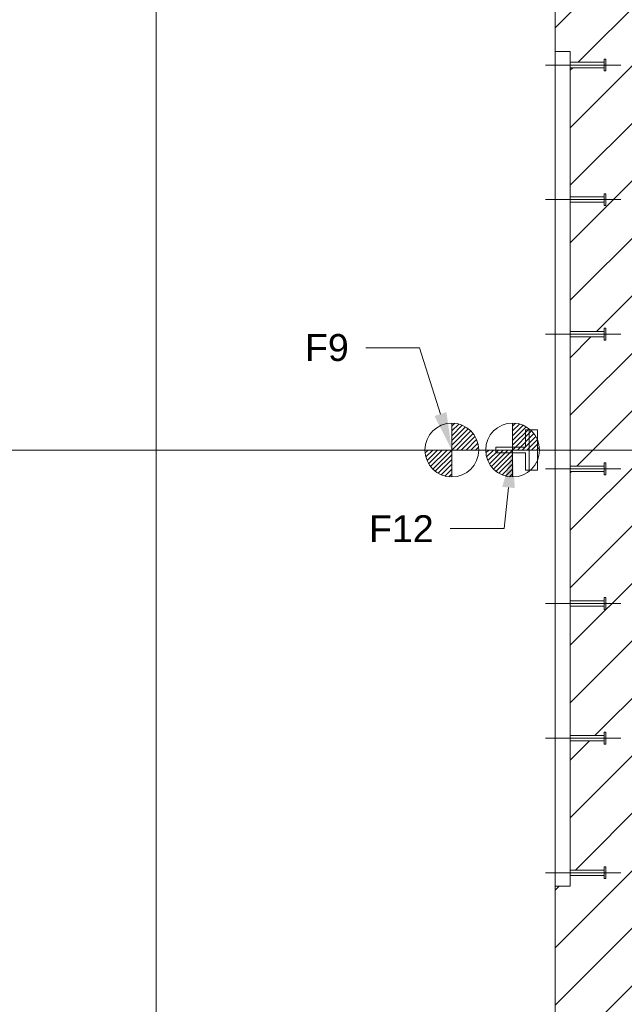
# Model space of a CAD drawing. Extents: x 244 to 994, y 7 to 427.
# Tile 13 of 35: x 509 to 531, y 42 to 78. Entities that reach past the tile are written whole.
import ezdxf
from ezdxf.lldxf.tags import DXFTag

# ---------------------------------------------------------------- set-up
doc = ezdxf.new("R2010")
doc.units = 0
doc.layers.get('0').update_dxf_attribs({"lineweight": 5})
for name, color, linetype, lineweight, true_color in [('3', 9, 'grob', 5, 0x808080), ('7', 6, 'ACAD_ISO10W100', 5, 0xff00ff), ('8_Schraffur', 9, 'Continuous', 5, 0x808080)]:
    doc.layers.add(name, color=color, linetype=linetype, lineweight=lineweight, true_color=true_color)
doc.styles.get("Standard").update_dxf_attribs({"font": 'arial.ttf'})
tags = doc.linetypes.add('ACAD_ISO10W100', pattern=[18.5, 12, -3, 0.5, -3]).pattern_tags.tags
tags[10:11] = [DXFTag(74, 4), DXFTag(75, 0), DXFTag(340, '0'), DXFTag(46, 1.0), DXFTag(50, 0.0), DXFTag(44, 0.0), DXFTag(45, 0.0)]
tags[8:9] = [DXFTag(74, 4), DXFTag(75, 0), DXFTag(340, '0'), DXFTag(46, 1.0), DXFTag(50, 0.0), DXFTag(44, 0.0), DXFTag(45, 0.0)]
tags[6:7] = [DXFTag(74, 4), DXFTag(75, 0), DXFTag(340, '0'), DXFTag(46, 1.0), DXFTag(50, 0.0), DXFTag(44, 0.0), DXFTag(45, 0.0)]
tags[4:5] = [DXFTag(74, 4), DXFTag(75, 0), DXFTag(340, '0'), DXFTag(46, 1.0), DXFTag(50, 0.0), DXFTag(44, 0.0), DXFTag(45, 0.0)]
tags = doc.linetypes.add('fein_strichliert', pattern=[4, 1, -2, 1]).pattern_tags.tags
tags[8:9] = [DXFTag(74, 4), DXFTag(75, 0), DXFTag(340, '0'), DXFTag(46, 0.0), DXFTag(50, 0.0), DXFTag(44, 0.0), DXFTag(45, 0.0)]
tags[6:7] = [DXFTag(74, 4), DXFTag(75, 0), DXFTag(340, '0'), DXFTag(46, 0.0), DXFTag(50, 0.0), DXFTag(44, 0.0), DXFTag(45, 0.0)]
tags[4:5] = [DXFTag(74, 4), DXFTag(75, 0), DXFTag(340, '0'), DXFTag(46, 0.0), DXFTag(50, 0.0), DXFTag(44, 0.0), DXFTag(45, 0.0)]
tags = doc.linetypes.add('grob', pattern=[14, 3, -8, 3]).pattern_tags.tags
tags[8:9] = [DXFTag(74, 4), DXFTag(75, 0), DXFTag(340, '0'), DXFTag(46, 0.0), DXFTag(50, 0.0), DXFTag(44, 0.0), DXFTag(45, 0.0)]
tags[6:7] = [DXFTag(74, 4), DXFTag(75, 0), DXFTag(340, '0'), DXFTag(46, 0.0), DXFTag(50, 0.0), DXFTag(44, 0.0), DXFTag(45, 0.0)]
tags[4:5] = [DXFTag(74, 4), DXFTag(75, 0), DXFTag(340, '0'), DXFTag(46, 0.0), DXFTag(50, 0.0), DXFTag(44, 0.0), DXFTag(45, 0.0)]

# ---------------------------------------------------------------- blocks, each defined once
blk = doc.blocks.new('Schraffur-A05LE0HNBH', base_point=(491.462, 62.163))
at = {"color": 0, "lineweight": -2}
for p, q in [((491.462, 83.553), (501.072, 93.163)), ((491.462, 87.824), (496.801, 93.163)), ((491.462, 92.095), (492.53, 93.163)), ((500.343, 88.163), (505.343, 93.163)), ((504.614, 88.163), (509.614, 93.163)), ((508.885, 88.163), (513.642, 92.92)), ((513.155, 88.163), (513.642, 88.65)), ((491.462, 79.282), (496.462, 84.282)), ((491.462, 75.011), (496.462, 80.011)), ((491.462, 70.74), (495.902, 75.18)), ((491.462, 66.47), (495.902, 70.909)), ((495.826, 66.563), (495.902, 66.639)), ((491.462, 62.199), (495.626, 66.363)), ((495.697, 62.163), (495.902, 62.368))]:
    blk.add_line(p, q, dxfattribs=at)
at = {"color": 0, "linetype": 'fein_strichliert', "lineweight": -2, "ltscale": 0.13}
for p, q in [((491.462, 85.689), (498.936, 93.163)), ((491.462, 89.96), (494.665, 93.163)), ((498.207, 88.163), (503.207, 93.163)), ((502.478, 88.163), (507.478, 93.163)), ((506.749, 88.163), (511.749, 93.163)), ((511.02, 88.163), (513.642, 90.785)), ((491.462, 81.418), (496.462, 86.418)), ((491.462, 77.147), (496.462, 82.147)), ((495.149, 76.563), (496.462, 77.876)), ((491.462, 72.876), (494.949, 76.363)), ((491.462, 68.605), (495.902, 73.045)), ((491.462, 64.334), (495.902, 68.774)), ((493.562, 62.163), (495.902, 64.503))]:
    blk.add_line(p, q, dxfattribs=at)
blk = doc.blocks.new('Schraffur-A05LE0HPBH', base_point=(513.642, 62.163))
at = {"color": 0, "lineweight": -2}
for p, q in [((513.642, 88.65), (518.155, 93.163)), ((513.642, 92.92), (513.884, 93.163)), ((517.426, 88.163), (522.426, 93.163)), ((521.697, 88.163), (526.697, 93.163)), ((525.968, 88.163), (530.968, 93.163)), ((528.462, 86.386), (533.462, 91.386)), ((528.462, 82.115), (533.462, 87.115)), ((528.462, 77.844), (533.462, 82.844)), ((529.022, 74.133), (533.462, 78.573)), ((529.022, 69.862), (533.462, 74.302)), ((529.994, 66.563), (533.462, 70.031)), ((529.022, 65.591), (529.794, 66.363)), ((529.865, 62.163), (533.462, 65.76))]:
    blk.add_line(p, q, dxfattribs=at)
at = {"color": 0, "linetype": 'fein_strichliert', "lineweight": -2, "ltscale": 0.13}
for p, q in [((513.642, 90.785), (516.02, 93.163)), ((515.291, 88.163), (520.291, 93.163)), ((519.562, 88.163), (524.562, 93.163)), ((523.833, 88.163), (528.833, 93.163)), ((528.104, 88.163), (533.104, 93.163)), ((528.462, 84.25), (533.462, 89.25)), ((528.462, 79.979), (533.462, 84.979)), ((529.316, 76.563), (533.462, 80.708)), ((529.022, 71.998), (533.462, 76.438)), ((529.022, 76.268), (529.116, 76.363)), ((529.022, 67.727), (533.462, 72.167)), ((529.022, 63.456), (533.462, 67.896)), ((532, 62.163), (533.462, 63.625))]:
    blk.add_line(p, q, dxfattribs=at)
blk = doc.blocks.new('Schraffur-A05LE0HVBH', base_point=(513.642, 31.163))
at = {"color": 0, "linetype": 'fein_strichliert', "lineweight": -2, "ltscale": 0.13}
for p, q in [((529.022, 59.185), (532, 62.163)), ((529.022, 54.914), (533.462, 59.354)), ((529.942, 51.563), (533.462, 55.083)), ((529.022, 50.643), (529.742, 51.363)), ((529.213, 46.563), (533.462, 50.812)), ((528.462, 41.541), (533.462, 46.541)), ((528.462, 45.812), (528.613, 45.963)), ((528.462, 37.27), (533.462, 42.27)), ((526.626, 31.163), (533.462, 37.999)), ((513.642, 35.263), (514.542, 36.163)), ((513.813, 31.163), (518.813, 36.163)), ((518.084, 31.163), (523.084, 36.163)), ((522.355, 31.163), (527.355, 36.163)), ((530.897, 31.163), (533.462, 33.728))]:
    blk.add_line(p, q, dxfattribs=at)
at = {"color": 0, "lineweight": -2}
for p, q in [((529.265, 61.563), (529.865, 62.163)), ((529.022, 57.049), (533.462, 61.489)), ((529.022, 61.32), (529.065, 61.363)), ((529.022, 52.778), (533.462, 57.218)), ((529.022, 48.507), (533.462, 52.947)), ((528.462, 43.677), (533.462, 48.677)), ((528.462, 39.406), (533.462, 44.406)), ((524.49, 31.163), (533.462, 40.135)), ((513.642, 33.127), (516.677, 36.163)), ((515.948, 31.163), (520.948, 36.163)), ((520.219, 31.163), (525.219, 36.163)), ((528.761, 31.163), (533.462, 35.864)), ((533.032, 31.163), (533.462, 31.593))]:
    blk.add_line(p, q, dxfattribs=at)
blk = doc.blocks.new('Schraffur-A05LE0HXBH', base_point=(491.462, 31.163))
at = {"color": 0, "linetype": 'fein_strichliert', "lineweight": -2, "ltscale": 0.13}
for p, q in [((491.462, 60.063), (493.562, 62.163)), ((491.462, 55.792), (495.902, 60.232)), ((491.462, 51.521), (495.902, 55.961)), ((495.775, 51.563), (495.902, 51.69)), ((491.462, 47.25), (495.575, 51.363)), ((495.045, 46.563), (495.902, 47.419)), ((491.462, 42.979), (494.845, 46.363)), ((491.462, 38.708), (496.462, 43.708)), ((491.462, 34.438), (496.462, 39.437)), ((492.458, 31.163), (497.458, 36.163)), ((496.729, 31.163), (501.729, 36.163)), ((501, 31.163), (506, 36.163)), ((505.271, 31.163), (510.271, 36.163)), ((509.542, 31.163), (513.642, 35.263))]:
    blk.add_line(p, q, dxfattribs=at)
at = {"color": 0, "lineweight": -2}
for p, q in [((495.097, 61.563), (495.697, 62.163)), ((491.462, 57.928), (494.897, 61.363)), ((491.462, 53.657), (495.902, 58.097)), ((491.462, 49.386), (495.902, 53.826)), ((491.462, 45.115), (495.902, 49.555)), ((491.462, 40.844), (496.462, 45.844)), ((491.462, 36.573), (496.462, 41.573)), ((491.462, 32.302), (496.462, 37.302)), ((494.594, 31.163), (499.594, 36.163)), ((498.865, 31.163), (503.865, 36.163)), ((503.136, 31.163), (508.136, 36.163)), ((507.407, 31.163), (512.407, 36.163)), ((511.677, 31.163), (513.642, 33.127))]:
    blk.add_line(p, q, dxfattribs=at)
blk = doc.blocks.new('Blockreferenz-A05LE0HZBH', base_point=(489.362, 29.997))
at = {"layer": '7', "linetype": 'ACAD_ISO10W100', "lineweight": -2, "ltscale": 0.13}
for p, q in [((513.642, 62.163), (513.642, 95.659)), ((489.362, 62.163), (513.642, 62.163)), ((513.642, 29.997), (513.642, 62.163)), ((513.642, 62.163), (535.562, 62.163))]:
    blk.add_line(p, q, dxfattribs=at)
blk = doc.blocks.new('Blockreferenz-A05LE0I1BH', base_point=(528.102, 45.963))
at = {"color": 0, "linetype": 'ByBlock', "lineweight": -2, "ltscale": 0.13}
for p, q in [((528.462, 45.963), (528.462, 76.963)), ((528.462, 76.963), (529.022, 76.963)), ((529.022, 45.963), (529.022, 76.963)), ((529.022, 45.963), (528.462, 45.963))]:
    blk.add_line(p, q, dxfattribs=at)
at = {"layer": '3', "linetype": 'grob', "lineweight": -2, "ltscale": 0.13}
for p, q in [((529.022, 76.555), (529.022, 76.563)), ((529.022, 76.563), (530.282, 76.563)), ((529.022, 76.534), (529.022, 76.555)), ((529.022, 76.501), (529.022, 76.534)), ((529.022, 76.463), (529.022, 76.501)), ((529.022, 76.425), (529.022, 76.463)), ((530.282, 76.666), (530.282, 76.683)), ((530.282, 76.683), (530.342, 76.683)), ((530.282, 76.618), (530.282, 76.666)), ((530.282, 76.547), (530.282, 76.618)), ((530.282, 76.563), (530.282, 76.555)), ((530.282, 76.555), (530.282, 76.534)), ((530.282, 76.463), (530.282, 76.547)), ((530.282, 76.534), (530.282, 76.501)), ((530.282, 76.501), (530.282, 76.463)), ((530.282, 76.379), (530.282, 76.463)), ((530.282, 76.463), (530.282, 76.425)), ((530.342, 76.683), (530.342, 76.666)), ((530.342, 76.666), (530.342, 76.618)), ((530.342, 76.618), (530.342, 76.547)), ((530.342, 76.547), (530.342, 76.463)), ((530.342, 76.463), (530.342, 76.379)), ((529.022, 76.392), (529.022, 76.425)), ((529.022, 76.37), (529.022, 76.392)), ((529.022, 76.363), (529.022, 76.37)), ((530.282, 76.363), (529.022, 76.363)), ((530.282, 76.425), (530.282, 76.392)), ((530.282, 76.392), (530.282, 76.37)), ((530.282, 76.307), (530.282, 76.379)), ((530.282, 76.37), (530.282, 76.363)), ((530.282, 76.26), (530.282, 76.307)), ((530.282, 76.243), (530.282, 76.26)), ((530.342, 76.243), (530.282, 76.243)), ((530.342, 76.379), (530.342, 76.307)), ((530.342, 76.307), (530.342, 76.26)), ((530.342, 76.26), (530.342, 76.243)), ((530.282, 71.666), (530.282, 71.683)), ((530.282, 71.683), (530.342, 71.683)), ((530.342, 71.683), (530.342, 71.666)), ((529.022, 71.555), (529.022, 71.563)), ((529.022, 71.563), (530.282, 71.563)), ((529.022, 71.534), (529.022, 71.555)), ((529.022, 71.501), (529.022, 71.534)), ((529.022, 71.463), (529.022, 71.501)), ((529.022, 71.425), (529.022, 71.463)), ((529.022, 71.392), (529.022, 71.425)), ((529.022, 71.37), (529.022, 71.392)), ((529.022, 71.363), (529.022, 71.37)), ((530.282, 71.363), (529.022, 71.363)), ((530.282, 71.618), (530.282, 71.666)), ((530.282, 71.547), (530.282, 71.618)), ((530.282, 71.563), (530.282, 71.555)), ((530.282, 71.555), (530.282, 71.534)), ((530.282, 71.463), (530.282, 71.547)), ((530.282, 71.534), (530.282, 71.501)), ((530.282, 71.501), (530.282, 71.463)), ((530.282, 71.379), (530.282, 71.463)), ((530.282, 71.463), (530.282, 71.425)), ((530.282, 71.425), (530.282, 71.392)), ((530.282, 71.392), (530.282, 71.37)), ((530.282, 71.307), (530.282, 71.379)), ((530.282, 71.37), (530.282, 71.363)), ((530.342, 71.666), (530.342, 71.618)), ((530.342, 71.618), (530.342, 71.547)), ((530.342, 71.547), (530.342, 71.463)), ((530.342, 71.463), (530.342, 71.379)), ((530.342, 71.379), (530.342, 71.307)), ((530.282, 71.26), (530.282, 71.307)), ((530.282, 71.243), (530.282, 71.26)), ((530.342, 71.243), (530.282, 71.243)), ((530.342, 71.307), (530.342, 71.26)), ((530.342, 71.26), (530.342, 71.243)), ((529.022, 66.555), (529.022, 66.563)), ((529.022, 66.563), (530.282, 66.563)), ((530.282, 66.666), (530.282, 66.683)), ((530.282, 66.683), (530.342, 66.683)), ((530.282, 66.618), (530.282, 66.666)), ((530.282, 66.547), (530.282, 66.618)), ((530.282, 66.563), (530.282, 66.555)), ((530.342, 66.683), (530.342, 66.666)), ((530.342, 66.666), (530.342, 66.618)), ((530.342, 66.618), (530.342, 66.547)), ((529.022, 66.534), (529.022, 66.555)), ((529.022, 66.501), (529.022, 66.534)), ((529.022, 66.463), (529.022, 66.501)), ((529.022, 66.425), (529.022, 66.463)), ((529.022, 66.392), (529.022, 66.425)), ((529.022, 66.37), (529.022, 66.392)), ((529.022, 66.363), (529.022, 66.37)), ((530.282, 66.363), (529.022, 66.363)), ((530.282, 66.555), (530.282, 66.534)), ((530.282, 66.463), (530.282, 66.547)), ((530.282, 66.534), (530.282, 66.501)), ((530.282, 66.501), (530.282, 66.463)), ((530.282, 66.379), (530.282, 66.463)), ((530.282, 66.463), (530.282, 66.425)), ((530.282, 66.425), (530.282, 66.392)), ((530.282, 66.392), (530.282, 66.37)), ((530.282, 66.307), (530.282, 66.379)), ((530.282, 66.37), (530.282, 66.363)), ((530.282, 66.26), (530.282, 66.307)), ((530.282, 66.243), (530.282, 66.26)), ((530.342, 66.243), (530.282, 66.243)), ((530.342, 66.547), (530.342, 66.463)), ((530.342, 66.463), (530.342, 66.379)), ((530.342, 66.379), (530.342, 66.307)), ((530.342, 66.307), (530.342, 66.26)), ((530.342, 66.26), (530.342, 66.243)), ((529.022, 61.555), (529.022, 61.563)), ((529.022, 61.563), (530.282, 61.563)), ((529.022, 61.534), (529.022, 61.555)), ((529.022, 61.501), (529.022, 61.534)), ((529.022, 61.463), (529.022, 61.501)), ((529.022, 61.425), (529.022, 61.463)), ((530.282, 61.666), (530.282, 61.683)), ((530.282, 61.683), (530.342, 61.683)), ((530.282, 61.618), (530.282, 61.666)), ((530.282, 61.547), (530.282, 61.618)), ((530.282, 61.563), (530.282, 61.555)), ((530.282, 61.555), (530.282, 61.534)), ((530.282, 61.463), (530.282, 61.547)), ((530.282, 61.534), (530.282, 61.501)), ((530.282, 61.501), (530.282, 61.463)), ((530.282, 61.379), (530.282, 61.463)), ((530.282, 61.463), (530.282, 61.425)), ((530.342, 61.683), (530.342, 61.666)), ((530.342, 61.666), (530.342, 61.618)), ((530.342, 61.618), (530.342, 61.547)), ((530.342, 61.547), (530.342, 61.463)), ((530.342, 61.463), (530.342, 61.379)), ((529.022, 61.392), (529.022, 61.425)), ((529.022, 61.37), (529.022, 61.392)), ((529.022, 61.363), (529.022, 61.37)), ((530.282, 61.363), (529.022, 61.363)), ((530.282, 61.425), (530.282, 61.392)), ((530.282, 61.392), (530.282, 61.37)), ((530.282, 61.307), (530.282, 61.379)), ((530.282, 61.37), (530.282, 61.363)), ((530.282, 61.26), (530.282, 61.307)), ((530.282, 61.243), (530.282, 61.26)), ((530.342, 61.243), (530.282, 61.243)), ((530.342, 61.379), (530.342, 61.307)), ((530.342, 61.307), (530.342, 61.26)), ((530.342, 61.26), (530.342, 61.243)), ((529.022, 56.555), (529.022, 56.563)), ((529.022, 56.563), (530.282, 56.563)), ((529.022, 56.534), (529.022, 56.555)), ((529.022, 56.501), (529.022, 56.534)), ((529.022, 56.463), (529.022, 56.501)), ((529.022, 56.425), (529.022, 56.463)), ((529.022, 56.392), (529.022, 56.425)), ((529.022, 56.37), (529.022, 56.392)), ((529.022, 56.363), (529.022, 56.37)), ((530.282, 56.363), (529.022, 56.363)), ((530.282, 56.666), (530.282, 56.683)), ((530.282, 56.683), (530.342, 56.683)), ((530.282, 56.618), (530.282, 56.666)), ((530.282, 56.547), (530.282, 56.618)), ((530.282, 56.563), (530.282, 56.555)), ((530.282, 56.555), (530.282, 56.534)), ((530.282, 56.463), (530.282, 56.547)), ((530.282, 56.534), (530.282, 56.501)), ((530.282, 56.501), (530.282, 56.463)), ((530.282, 56.379), (530.282, 56.463)), ((530.282, 56.463), (530.282, 56.425)), ((530.282, 56.425), (530.282, 56.392)), ((530.282, 56.392), (530.282, 56.37)), ((530.282, 56.307), (530.282, 56.379)), ((530.282, 56.37), (530.282, 56.363)), ((530.342, 56.683), (530.342, 56.666)), ((530.342, 56.666), (530.342, 56.618)), ((530.342, 56.618), (530.342, 56.547)), ((530.342, 56.547), (530.342, 56.463)), ((530.342, 56.463), (530.342, 56.379)), ((530.342, 56.379), (530.342, 56.307)), ((530.282, 56.26), (530.282, 56.307)), ((530.282, 56.243), (530.282, 56.26)), ((530.342, 56.243), (530.282, 56.243)), ((530.342, 56.307), (530.342, 56.26)), ((530.342, 56.26), (530.342, 56.243)), ((530.282, 51.666), (530.282, 51.683)), ((530.282, 51.683), (530.342, 51.683)), ((530.282, 51.618), (530.282, 51.666)), ((530.282, 51.547), (530.282, 51.618)), ((530.342, 51.683), (530.342, 51.666)), ((530.342, 51.666), (530.342, 51.618)), ((530.342, 51.618), (530.342, 51.547)), ((529.022, 51.555), (529.022, 51.563)), ((529.022, 51.563), (530.282, 51.563)), ((529.022, 51.534), (529.022, 51.555)), ((529.022, 51.501), (529.022, 51.534)), ((529.022, 51.463), (529.022, 51.501)), ((529.022, 51.425), (529.022, 51.463)), ((529.022, 51.392), (529.022, 51.425)), ((529.022, 51.37), (529.022, 51.392)), ((529.022, 51.363), (529.022, 51.37)), ((530.282, 51.363), (529.022, 51.363)), ((530.282, 51.563), (530.282, 51.555)), ((530.282, 51.555), (530.282, 51.534)), ((530.282, 51.463), (530.282, 51.547)), ((530.282, 51.534), (530.282, 51.501)), ((530.282, 51.501), (530.282, 51.463)), ((530.282, 51.379), (530.282, 51.463)), ((530.282, 51.463), (530.282, 51.425)), ((530.282, 51.425), (530.282, 51.392)), ((530.282, 51.392), (530.282, 51.37)), ((530.282, 51.307), (530.282, 51.379)), ((530.282, 51.37), (530.282, 51.363)), ((530.282, 51.26), (530.282, 51.307)), ((530.282, 51.243), (530.282, 51.26)), ((530.342, 51.243), (530.282, 51.243)), ((530.342, 51.547), (530.342, 51.463)), ((530.342, 51.463), (530.342, 51.379)), ((530.342, 51.379), (530.342, 51.307)), ((530.342, 51.307), (530.342, 51.26)), ((530.342, 51.26), (530.342, 51.243)), ((529.022, 46.555), (529.022, 46.563)), ((529.022, 46.563), (530.282, 46.563)), ((529.022, 46.534), (529.022, 46.555)), ((529.022, 46.501), (529.022, 46.534)), ((529.022, 46.463), (529.022, 46.501)), ((529.022, 46.425), (529.022, 46.463)), ((530.282, 46.666), (530.282, 46.683)), ((530.282, 46.683), (530.342, 46.683)), ((530.282, 46.618), (530.282, 46.666)), ((530.282, 46.547), (530.282, 46.618)), ((530.282, 46.563), (530.282, 46.555)), ((530.282, 46.555), (530.282, 46.534)), ((530.282, 46.463), (530.282, 46.547)), ((530.282, 46.534), (530.282, 46.501)), ((530.282, 46.501), (530.282, 46.463)), ((530.282, 46.379), (530.282, 46.463)), ((530.282, 46.463), (530.282, 46.425)), ((530.342, 46.683), (530.342, 46.666)), ((530.342, 46.666), (530.342, 46.618)), ((530.342, 46.618), (530.342, 46.547)), ((530.342, 46.547), (530.342, 46.463)), ((530.342, 46.463), (530.342, 46.379)), ((529.022, 46.392), (529.022, 46.425)), ((529.022, 46.37), (529.022, 46.392)), ((529.022, 46.363), (529.022, 46.37)), ((530.282, 46.363), (529.022, 46.363)), ((530.282, 46.425), (530.282, 46.392)), ((530.282, 46.392), (530.282, 46.37)), ((530.282, 46.307), (530.282, 46.379)), ((530.282, 46.37), (530.282, 46.363)), ((530.282, 46.26), (530.282, 46.307)), ((530.282, 46.243), (530.282, 46.26)), ((530.342, 46.243), (530.282, 46.243)), ((530.342, 46.379), (530.342, 46.307)), ((530.342, 46.307), (530.342, 46.26)), ((530.342, 46.26), (530.342, 46.243))]:
    blk.add_line(p, q, dxfattribs=at)
at = {"layer": '7', "linetype": 'ACAD_ISO10W100', "lineweight": -2, "ltscale": 0.13}
for p, q in [((528.102, 76.463), (530.902, 76.463)), ((528.102, 71.463), (530.902, 71.463)), ((528.102, 66.463), (530.902, 66.463)), ((528.102, 61.463), (530.902, 61.463)), ((528.102, 56.463), (530.902, 56.463)), ((528.102, 51.463), (530.902, 51.463)), ((528.102, 46.463), (530.902, 46.463))]:
    blk.add_line(p, q, dxfattribs=at)
blk = doc.blocks.new('Polygon-A05LE0I9BH', base_point=(496.462, 36.163))
at = {"color": 0, "linetype": 'ByBlock', "lineweight": -2, "ltscale": 0.13}
blk.add_line((528.462, 88.163), (528.462, 36.163), dxfattribs=at)
blk = doc.blocks.new('MText-A05LE0ILBH', base_point=(521.542, 58.741))
at = {"color": 0, "linetype": 'ByBlock', "lineweight": -2, "ltscale": 0.13, "insert": (521.542, 59.741), "char_height": 1, "attachment_point": 1}
blk.add_mtext('{\\fArial Unicode MS;F12}', dxfattribs=at)
blk = doc.blocks.new('Blockreferenz-A05LE0J1BH', base_point=(523.622, 61.163))
at = {"color": 0, "linetype": 'ByBlock', "lineweight": -2, "ltscale": 0.13}
for p, q in [((524.622, 63.163), (524.622, 61.163)), ((524.622, 63.047), (524.732, 63.157)), ((524.622, 62.87), (524.881, 63.129)), ((524.622, 62.693), (525.012, 63.084)), ((524.622, 62.516), (525.13, 63.024)), ((524.622, 62.34), (525.235, 62.953)), ((524.622, 62.163), (525.329, 62.87)), ((524.799, 62.163), (525.412, 62.776)), ((524.976, 62.163), (525.483, 62.671)), ((525.152, 62.163), (525.543, 62.553)), ((525.329, 62.163), (525.588, 62.422)), ((525.506, 62.163), (525.616, 62.273)), ((523.622, 62.163), (525.622, 62.163)), ((523.628, 62.053), (523.738, 62.163)), ((523.656, 61.904), (523.915, 62.163)), ((523.701, 61.773), (524.092, 62.163)), ((523.761, 61.655), (524.269, 62.163)), ((523.832, 61.55), (524.445, 62.163)), ((523.915, 61.456), (524.622, 62.163)), ((524.009, 61.373), (524.622, 61.986)), ((524.114, 61.301), (524.622, 61.809)), ((524.232, 61.242), (524.622, 61.633)), ((524.363, 61.197), (524.622, 61.456)), ((524.512, 61.169), (524.622, 61.279))]:
    blk.add_line(p, q, dxfattribs=at)
at = {"color": 0, "linetype": 'ByBlock', "lineweight": 0, "ltscale": 0.13}
blk.add_line((524.622, 62.163), (524.622, 62.163), dxfattribs=at)
blk.add_line((524.622, 62.163), (524.622, 62.163), dxfattribs=at)
at = {"color": 0, "linetype": 'ByBlock', "lineweight": -2, "ltscale": 0.13}
blk.add_circle((524.622, 62.163), 1, dxfattribs=at)
blk = doc.blocks.new('Blockreferenz-A05LE0J3BH', base_point=(525.882, 61.163))
at = {"color": 0, "linetype": 'ByBlock', "lineweight": -2, "ltscale": 0.13}
for p, q in [((526.882, 63.163), (526.882, 61.163)), ((526.882, 63.047), (526.992, 63.157)), ((526.882, 62.87), (527.141, 63.129)), ((526.882, 62.693), (527.272, 63.084)), ((526.882, 62.516), (527.39, 63.024)), ((526.882, 62.34), (527.495, 62.953)), ((526.882, 62.163), (527.589, 62.87)), ((527.059, 62.163), (527.672, 62.776)), ((527.236, 62.163), (527.743, 62.671)), ((527.412, 62.163), (527.803, 62.553)), ((527.589, 62.163), (527.848, 62.422)), ((527.766, 62.163), (527.876, 62.273)), ((525.882, 62.163), (527.882, 62.163)), ((525.888, 62.053), (525.998, 62.163)), ((525.916, 61.904), (526.175, 62.163)), ((525.961, 61.773), (526.352, 62.163)), ((526.021, 61.655), (526.529, 62.163)), ((526.092, 61.55), (526.705, 62.163)), ((526.175, 61.456), (526.882, 62.163)), ((526.269, 61.373), (526.882, 61.986)), ((526.374, 61.301), (526.882, 61.809)), ((526.492, 61.242), (526.882, 61.633)), ((526.623, 61.197), (526.882, 61.456)), ((526.772, 61.169), (526.882, 61.279))]:
    blk.add_line(p, q, dxfattribs=at)
at = {"color": 0, "linetype": 'ByBlock', "lineweight": 0, "ltscale": 0.13}
blk.add_line((526.882, 62.163), (526.882, 62.163), dxfattribs=at)
blk.add_line((526.882, 62.163), (526.882, 62.163), dxfattribs=at)
at = {"color": 0, "linetype": 'ByBlock', "lineweight": -2, "ltscale": 0.13}
blk.add_circle((526.882, 62.163), 1, dxfattribs=at)
blk = doc.blocks.new('MText-A05LE0JLBH', base_point=(519.165, 65.47))
at = {"color": 0, "linetype": 'ByBlock', "lineweight": -2, "ltscale": 0.13, "insert": (519.165, 66.47), "char_height": 1, "attachment_point": 1}
blk.add_mtext('{\\fArial Unicode MS;F9}', dxfattribs=at)

msp = doc.modelspace()

# ---------------------------------------------------------------- linework, layer by layer
at = {"ltscale": 0.13}
for p, q in [((523.422, 65.963), (521.422, 65.963)), ((524.2, 63.498), (523.422, 65.963)), ((527.362, 62.913), (527.362, 62.263)), ((527.502, 62.913), (527.362, 62.913)), ((527.362, 62.913), (527.362, 62.263)), ((527.502, 62.913), (527.362, 62.913)), ((527.502, 61.413), (527.502, 62.913)), ((527.802, 62.913), (527.502, 62.913)), ((527.502, 62.913), (527.502, 61.413)), ((527.802, 62.913), (527.502, 62.913)), ((527.502, 61.413), (527.502, 62.913)), ((527.502, 62.913), (527.502, 61.413)), ((527.802, 61.413), (527.802, 62.913)), ((527.802, 61.413), (527.802, 62.913)), ((526.262, 62.263), (526.262, 62.063)), ((527.362, 62.263), (526.262, 62.263)), ((527.362, 62.263), (526.262, 62.263)), ((526.262, 62.263), (526.262, 62.063)), ((526.262, 62.063), (527.362, 62.063)), ((526.262, 62.063), (527.362, 62.063)), ((527.362, 62.063), (527.362, 61.413)), ((527.362, 62.063), (527.362, 61.413)), ((527.362, 61.413), (527.502, 61.413)), ((527.362, 61.413), (527.502, 61.413)), ((527.502, 61.413), (527.802, 61.413)), ((527.502, 61.413), (527.802, 61.413)), ((526.731, 60.771), (526.565, 59.244)), ((526.565, 59.244), (524.565, 59.244))]:
    msp.add_line(p, q, dxfattribs=at)
for points in [[(524.622, 62.163), (523.978, 63.428), (524.423, 63.568)], [(526.882, 62.163), (526.963, 60.746), (526.499, 60.796)]]:
    msp.add_solid(points, dxfattribs=at)

# ---------------------------------------------------------------- block references
for name, p in [('Blockreferenz-A05LE0HZBH', (489.362, 29.997)), ('Polygon-A05LE0I9BH', (496.462, 36.163)), ('Blockreferenz-A05LE0I1BH', (528.102, 45.963)), ('MText-A05LE0JLBH', (519.165, 65.47)), ('Blockreferenz-A05LE0J1BH', (523.622, 61.163)), ('Blockreferenz-A05LE0J3BH', (525.882, 61.163)), ('MText-A05LE0ILBH', (521.542, 58.741))]:
    msp.add_blockref(name, p, dxfattribs=at)
at = {"layer": '8_Schraffur', "color": 3, "ltscale": 0.13, "true_color": 0x00ff00}
for name, p in [('Schraffur-A05LE0HNBH', (491.462, 62.163)), ('Schraffur-A05LE0HPBH', (513.642, 62.163)), ('Schraffur-A05LE0HXBH', (491.462, 31.163)), ('Schraffur-A05LE0HVBH', (513.642, 31.163))]:
    msp.add_blockref(name, p, dxfattribs=at)

doc.saveas('drawing.dxf')
